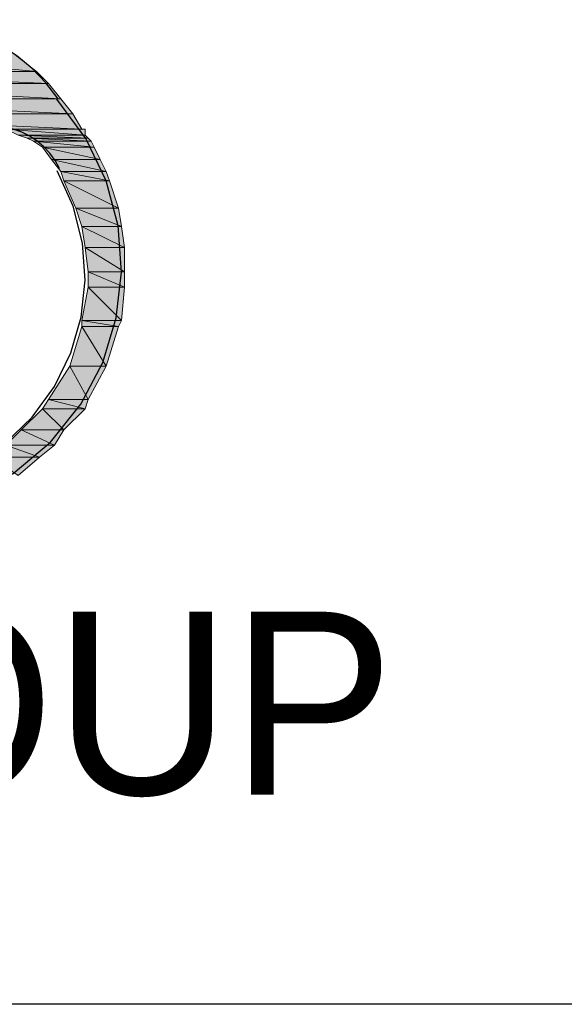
# Model space of a CAD drawing. Header units: millimetres. Extents: x 0 to 420, y 0 to 297.
# Tile 40 of 49: x 394 to 401, y 88 to 101. Entities that reach past the tile are written whole.
import ezdxf

# ---------------------------------------------------------------- set-up
doc = ezdxf.new("R2010")
doc.units = ezdxf.units.MM
doc.layers.add('FILL_FF1919', color=7, linetype='Continuous', true_color=0xff1919)
doc.layers.add('LINE_FF1919', color=7, linetype='Continuous', true_color=0xff1919)
doc.layers.add('LINE_000000', color=7, linetype='Continuous')
doc.layers.add('TEXT', color=7, linetype='Continuous')

msp = doc.modelspace()

# ---------------------------------------------------------------- hatches: boundary and pattern name
at = {"layer": 'FILL_FF1919'}
h = msp.add_hatch(color=7, dxfattribs=at)
h.dxf.hatch_style = 1
h.paths.add_polyline_path([(390.737, 101.05), (393.912, 100.753), (390.356, 100.753), (390.737, 101.05)])
h = msp.add_hatch(color=7, dxfattribs=at)
h.dxf.hatch_style = 1
h.paths.add_polyline_path([(393.531, 101.05), (390.737, 101.05), (393.912, 100.753), (393.531, 101.05)])
h = msp.add_hatch(color=7, dxfattribs=at)
h.dxf.hatch_style = 1
h.paths.add_polyline_path([(390.356, 100.753), (394.081, 100.584), (390.229, 100.584), (390.356, 100.753)])
h = msp.add_hatch(color=7, dxfattribs=at)
h.dxf.hatch_style = 1
h.paths.add_polyline_path([(393.912, 100.753), (390.356, 100.753), (393.912, 100.753)])
h = msp.add_hatch(color=7, dxfattribs=at)
h.dxf.hatch_style = 1
h.paths.add_polyline_path([(390.356, 100.753), (393.912, 100.753), (390.356, 100.753)])
h = msp.add_hatch(color=7, dxfattribs=at)
h.dxf.hatch_style = 1
h.paths.add_polyline_path([(393.912, 100.753), (390.356, 100.753), (394.081, 100.584), (393.912, 100.753)])
h = msp.add_hatch(color=7, dxfattribs=at)
h.dxf.hatch_style = 1
h.paths.add_polyline_path([(390.229, 100.584), (394.25, 100.372), (390.059, 100.372), (390.229, 100.584)])
h = msp.add_hatch(color=7, dxfattribs=at)
h.dxf.hatch_style = 1
h.paths.add_polyline_path([(394.081, 100.584), (390.229, 100.584), (394.25, 100.372), (394.081, 100.584)])
h = msp.add_hatch(color=7, dxfattribs=at)
h.dxf.hatch_style = 1
h.paths.add_polyline_path([(390.059, 100.372), (394.42, 100.161), (389.89, 100.161), (390.059, 100.372)])
h = msp.add_hatch(color=7, dxfattribs=at)
h.dxf.hatch_style = 1
h.paths.add_polyline_path([(394.25, 100.372), (390.059, 100.372), (394.42, 100.161), (394.25, 100.372)])
h = msp.add_hatch(color=7, dxfattribs=at)
h.dxf.hatch_style = 1
h.paths.add_polyline_path([(389.89, 100.161), (394.547, 99.949), (389.763, 99.949), (389.89, 100.161)])
h = msp.add_hatch(color=7, dxfattribs=at)
h.dxf.hatch_style = 1
h.paths.add_polyline_path([(394.42, 100.161), (389.89, 100.161), (394.547, 99.949), (394.42, 100.161)])
h = msp.add_hatch(color=7, dxfattribs=at)
h.dxf.hatch_style = 1
h.paths.add_polyline_path([(394.547, 99.949), (393.277, 99.949), (394.589, 99.949), (394.547, 99.949)])
h = msp.add_hatch(color=7, dxfattribs=at)
h.dxf.hatch_style = 1
h.paths.add_polyline_path([(393.277, 99.949), (394.589, 99.949), (393.488, 99.949), (393.277, 99.949)])
h = msp.add_hatch(color=7, dxfattribs=at)
h.dxf.hatch_style = 1
h.paths.add_polyline_path([(394.589, 99.949), (393.488, 99.949), (394.589, 99.864), (394.589, 99.949)])
h = msp.add_hatch(color=7, dxfattribs=at)
h.dxf.hatch_style = 1
h.paths.add_polyline_path([(393.488, 99.949), (394.589, 99.864), (393.658, 99.864), (393.488, 99.949)])
h = msp.add_hatch(color=7, dxfattribs=at)
h.dxf.hatch_style = 1
h.paths.add_polyline_path([(394.589, 99.864), (393.658, 99.864), (394.631, 99.822), (394.589, 99.864)])
h = msp.add_hatch(color=7, dxfattribs=at)
h.dxf.hatch_style = 1
h.paths.add_polyline_path([(393.658, 99.864), (394.631, 99.822), (393.785, 99.822), (393.658, 99.864)])
h = msp.add_hatch(color=7, dxfattribs=at)
h.dxf.hatch_style = 1
h.paths.add_polyline_path([(394.631, 99.822), (393.785, 99.822), (394.674, 99.78), (394.631, 99.822)])
h = msp.add_hatch(color=7, dxfattribs=at)
h.dxf.hatch_style = 1
h.paths.add_polyline_path([(393.785, 99.822), (394.674, 99.78), (393.869, 99.78), (393.785, 99.822)])
h = msp.add_hatch(color=7, dxfattribs=at)
h.dxf.hatch_style = 1
h.paths.add_polyline_path([(394.674, 99.78), (393.869, 99.78), (394.716, 99.695), (394.674, 99.78)])
h = msp.add_hatch(color=7, dxfattribs=at)
h.dxf.hatch_style = 1
h.paths.add_polyline_path([(393.869, 99.78), (394.716, 99.695), (393.996, 99.695), (393.869, 99.78)])
h = msp.add_hatch(color=7, dxfattribs=at)
h.dxf.hatch_style = 1
h.paths.add_polyline_path([(394.716, 99.695), (393.996, 99.695), (394.801, 99.526), (394.716, 99.695)])
h = msp.add_hatch(color=7, dxfattribs=at)
h.dxf.hatch_style = 1
h.paths.add_polyline_path([(393.996, 99.695), (394.801, 99.526), (394.123, 99.526), (393.996, 99.695)])
h = msp.add_hatch(color=7, dxfattribs=at)
h.dxf.hatch_style = 1
h.paths.add_polyline_path([(394.801, 99.526), (394.123, 99.526), (394.885, 99.356), (394.801, 99.526)])
h = msp.add_hatch(color=7, dxfattribs=at)
h.dxf.hatch_style = 1
h.paths.add_polyline_path([(394.123, 99.526), (394.885, 99.356), (394.25, 99.356), (394.123, 99.526)])
h = msp.add_hatch(color=7, dxfattribs=at)
h.dxf.hatch_style = 1
h.paths.add_polyline_path([(394.885, 99.356), (394.25, 99.356), (394.928, 99.229), (394.885, 99.356)])
h = msp.add_hatch(color=7, dxfattribs=at)
h.dxf.hatch_style = 1
h.paths.add_polyline_path([(394.25, 99.356), (394.928, 99.229), (394.293, 99.229), (394.25, 99.356)])
h = msp.add_hatch(color=7, dxfattribs=at)
h.dxf.hatch_style = 1
h.paths.add_polyline_path([(394.928, 99.229), (394.293, 99.229), (395.055, 98.848), (394.928, 99.229)])
h = msp.add_hatch(color=7, dxfattribs=at)
h.dxf.hatch_style = 1
h.paths.add_polyline_path([(394.293, 99.229), (395.055, 98.848), (394.462, 98.848), (394.293, 99.229)])
h = msp.add_hatch(color=7, dxfattribs=at)
h.dxf.hatch_style = 1
h.paths.add_polyline_path([(395.055, 98.848), (394.462, 98.848), (395.097, 98.594), (395.055, 98.848)])
h = msp.add_hatch(color=7, dxfattribs=at)
h.dxf.hatch_style = 1
h.paths.add_polyline_path([(394.462, 98.848), (395.097, 98.594), (394.547, 98.594), (394.462, 98.848)])
h = msp.add_hatch(color=7, dxfattribs=at)
h.dxf.hatch_style = 1
h.paths.add_polyline_path([(395.097, 98.594), (394.547, 98.594), (395.139, 98.298), (395.097, 98.594)])
h = msp.add_hatch(color=7, dxfattribs=at)
h.dxf.hatch_style = 1
h.paths.add_polyline_path([(394.547, 98.594), (395.139, 98.298), (394.589, 98.298), (394.547, 98.594)])
h = msp.add_hatch(color=7, dxfattribs=at)
h.dxf.hatch_style = 1
h.paths.add_polyline_path([(395.139, 98.298), (394.589, 98.298), (395.139, 97.959), (395.139, 98.298)])
h = msp.add_hatch(color=7, dxfattribs=at)
h.dxf.hatch_style = 1
h.paths.add_polyline_path([(394.589, 98.298), (395.139, 97.959), (394.631, 97.959), (394.589, 98.298)])
h = msp.add_hatch(color=7, dxfattribs=at)
h.dxf.hatch_style = 1
h.paths.add_polyline_path([(395.139, 97.959), (394.631, 97.959), (395.139, 97.748), (395.139, 97.959)])
h = msp.add_hatch(color=7, dxfattribs=at)
h.dxf.hatch_style = 1
h.paths.add_polyline_path([(394.631, 97.959), (395.139, 97.748), (394.631, 97.748), (394.631, 97.959)])
h = msp.add_hatch(color=7, dxfattribs=at)
h.dxf.hatch_style = 1
h.paths.add_polyline_path([(394.631, 97.748), (395.097, 97.282), (394.547, 97.282), (394.631, 97.748)])
h = msp.add_hatch(color=7, dxfattribs=at)
h.dxf.hatch_style = 1
h.paths.add_polyline_path([(395.139, 97.748), (394.631, 97.748), (395.097, 97.282), (395.139, 97.748)])
h = msp.add_hatch(color=7, dxfattribs=at)
h.dxf.hatch_style = 1
h.paths.add_polyline_path([(395.097, 97.282), (394.547, 97.282), (395.055, 97.197), (395.097, 97.282)])
h = msp.add_hatch(color=7, dxfattribs=at)
h.dxf.hatch_style = 1
h.paths.add_polyline_path([(394.547, 97.282), (395.055, 97.197), (394.547, 97.197), (394.547, 97.282)])
h = msp.add_hatch(color=7, dxfattribs=at)
h.dxf.hatch_style = 1
h.paths.add_polyline_path([(394.547, 97.197), (394.885, 96.647), (394.377, 96.647), (394.547, 97.197)])
h = msp.add_hatch(color=7, dxfattribs=at)
h.dxf.hatch_style = 1
h.paths.add_polyline_path([(395.055, 97.197), (394.547, 97.197), (394.885, 96.647), (395.055, 97.197)])
h = msp.add_hatch(color=7, dxfattribs=at)
h.dxf.hatch_style = 1
h.paths.add_polyline_path([(394.377, 96.647), (394.631, 96.181), (394.081, 96.181), (394.377, 96.647)])
h = msp.add_hatch(color=7, dxfattribs=at)
h.dxf.hatch_style = 1
h.paths.add_polyline_path([(394.885, 96.647), (394.377, 96.647), (394.885, 96.647)])
h = msp.add_hatch(color=7, dxfattribs=at)
h.dxf.hatch_style = 1
h.paths.add_polyline_path([(394.377, 96.647), (394.885, 96.647), (394.377, 96.647)])
h = msp.add_hatch(color=7, dxfattribs=at)
h.dxf.hatch_style = 1
h.paths.add_polyline_path([(394.885, 96.647), (394.377, 96.647), (394.631, 96.181), (394.885, 96.647)])
h = msp.add_hatch(color=7, dxfattribs=at)
h.dxf.hatch_style = 1
h.paths.add_polyline_path([(394.081, 96.181), (394.589, 96.054), (393.996, 96.054), (394.081, 96.181)])
h = msp.add_hatch(color=7, dxfattribs=at)
h.dxf.hatch_style = 1
h.paths.add_polyline_path([(394.631, 96.181), (394.081, 96.181), (394.589, 96.054), (394.631, 96.181)])
h = msp.add_hatch(color=7, dxfattribs=at)
h.dxf.hatch_style = 1
h.paths.add_polyline_path([(393.996, 96.054), (394.293, 95.758), (393.7, 95.758), (393.996, 96.054)])
h = msp.add_hatch(color=7, dxfattribs=at)
h.dxf.hatch_style = 1
h.paths.add_polyline_path([(394.589, 96.054), (393.996, 96.054), (394.293, 95.758), (394.589, 96.054)])
h = msp.add_hatch(color=7, dxfattribs=at)
h.dxf.hatch_style = 1
h.paths.add_polyline_path([(393.7, 95.758), (394.166, 95.546), (393.488, 95.546), (393.7, 95.758)])
h = msp.add_hatch(color=7, dxfattribs=at)
h.dxf.hatch_style = 1
h.paths.add_polyline_path([(394.293, 95.758), (393.7, 95.758), (394.166, 95.546), (394.293, 95.758)])
h = msp.add_hatch(color=7, dxfattribs=at)
h.dxf.hatch_style = 1
h.paths.add_polyline_path([(393.488, 95.546), (393.954, 95.377), (393.277, 95.377), (393.488, 95.546)])
h = msp.add_hatch(color=7, dxfattribs=at)
h.dxf.hatch_style = 1
h.paths.add_polyline_path([(394.166, 95.546), (393.488, 95.546), (393.954, 95.377), (394.166, 95.546)])
h = msp.add_hatch(color=7, dxfattribs=at)
h.dxf.hatch_style = 1
h.paths.add_polyline_path([(393.954, 95.377), (393.277, 95.377), (393.658, 95.123), (393.954, 95.377)])

# ---------------------------------------------------------------- linework, layer by layer
at = {"layer": 'LINE_000000', "lineweight": 25}
msp.add_line((410.168, 87.757), (365.167, 87.757), dxfattribs=at)
at = {"layer": 'LINE_FF1919', "lineweight": 25}
for points in [[(394.217, 100.372), (394.045, 100.593), (393.852, 100.792), (393.64, 100.968), (393.411, 101.12), (393.166, 101.246), (392.909, 101.346), (392.642, 101.418), (392.365, 101.46), (392.086, 101.473), (391.809, 101.455), (391.538, 101.408), (391.273, 101.332), (391.019, 101.228), (390.776, 101.097), (390.548, 100.94), (390.336, 100.757)], [(389.333, 95.37), (389.888, 94.981), (390.489, 94.713), (391.12, 94.564), (391.763, 94.534), (392.401, 94.622), (393.016, 94.827), (393.59, 95.149), (394.107, 95.586), (394.53, 96.115), (394.837, 96.698), (395.025, 97.318), (395.096, 97.958), (395.049, 98.6), (394.884, 99.227), (394.599, 99.82), (394.196, 100.364)], [(394.233, 99.402), (394.172, 99.512), (394.099, 99.613), (394.015, 99.704), (393.921, 99.783), (393.818, 99.851), (393.707, 99.907), (393.59, 99.949), (393.468, 99.977), (393.342, 99.99), (393.218, 99.988), (393.095, 99.971), (392.976, 99.94), (392.861, 99.895), (392.752, 99.836), (392.65, 99.764), (392.557, 99.68)], [(389.588, 95.696), (390.018, 95.368), (390.488, 95.128), (390.986, 94.976), (391.5, 94.913), (392.017, 94.94), (392.525, 95.056), (393.011, 95.263), (393.463, 95.561), (393.854, 95.934), (394.165, 96.361), (394.392, 96.83), (394.534, 97.328), (394.589, 97.843), (394.553, 98.362), (394.424, 98.874), (394.201, 99.367)]]:
    msp.add_lwpolyline(points, dxfattribs=at)
at = {"layer": 'LINE_FF1919', "lineweight": 0}
for points in [[(390.737, 101.05), (393.912, 100.753), (390.356, 100.753), (390.737, 101.05)], [(393.531, 101.05), (390.737, 101.05), (393.912, 100.753), (393.531, 101.05)], [(390.356, 100.753), (394.081, 100.584), (390.229, 100.584), (390.356, 100.753)], [(393.912, 100.753), (390.356, 100.753), (393.912, 100.753)], [(390.356, 100.753), (393.912, 100.753), (390.356, 100.753)], [(393.912, 100.753), (390.356, 100.753), (394.081, 100.584), (393.912, 100.753)], [(390.229, 100.584), (394.25, 100.372), (390.059, 100.372), (390.229, 100.584)], [(394.081, 100.584), (390.229, 100.584), (394.25, 100.372), (394.081, 100.584)], [(390.059, 100.372), (394.42, 100.161), (389.89, 100.161), (390.059, 100.372)], [(394.25, 100.372), (390.059, 100.372), (394.42, 100.161), (394.25, 100.372)], [(389.89, 100.161), (394.547, 99.949), (389.763, 99.949), (389.89, 100.161)], [(394.42, 100.161), (389.89, 100.161), (394.547, 99.949), (394.42, 100.161)], [(394.547, 99.949), (393.277, 99.949), (394.589, 99.949), (394.547, 99.949)], [(393.277, 99.949), (394.589, 99.949), (393.488, 99.949), (393.277, 99.949)], [(394.589, 99.949), (393.488, 99.949), (394.589, 99.864), (394.589, 99.949)], [(393.488, 99.949), (394.589, 99.864), (393.658, 99.864), (393.488, 99.949)], [(394.589, 99.864), (393.658, 99.864), (394.631, 99.822), (394.589, 99.864)], [(393.658, 99.864), (394.631, 99.822), (393.785, 99.822), (393.658, 99.864)], [(394.631, 99.822), (393.785, 99.822), (394.674, 99.78), (394.631, 99.822)], [(393.785, 99.822), (394.674, 99.78), (393.869, 99.78), (393.785, 99.822)], [(394.674, 99.78), (393.869, 99.78), (394.716, 99.695), (394.674, 99.78)], [(393.869, 99.78), (394.716, 99.695), (393.996, 99.695), (393.869, 99.78)], [(394.716, 99.695), (393.996, 99.695), (394.801, 99.526), (394.716, 99.695)], [(393.996, 99.695), (394.801, 99.526), (394.123, 99.526), (393.996, 99.695)], [(394.801, 99.526), (394.123, 99.526), (394.885, 99.356), (394.801, 99.526)], [(394.123, 99.526), (394.885, 99.356), (394.25, 99.356), (394.123, 99.526)], [(394.885, 99.356), (394.25, 99.356), (394.928, 99.229), (394.885, 99.356)], [(394.25, 99.356), (394.928, 99.229), (394.293, 99.229), (394.25, 99.356)], [(394.928, 99.229), (394.293, 99.229), (395.055, 98.848), (394.928, 99.229)], [(394.293, 99.229), (395.055, 98.848), (394.462, 98.848), (394.293, 99.229)], [(395.055, 98.848), (394.462, 98.848), (395.097, 98.594), (395.055, 98.848)], [(394.462, 98.848), (395.097, 98.594), (394.547, 98.594), (394.462, 98.848)], [(395.097, 98.594), (394.547, 98.594), (395.139, 98.298), (395.097, 98.594)], [(394.547, 98.594), (395.139, 98.298), (394.589, 98.298), (394.547, 98.594)], [(395.139, 98.298), (394.589, 98.298), (395.139, 97.959), (395.139, 98.298)], [(394.589, 98.298), (395.139, 97.959), (394.631, 97.959), (394.589, 98.298)], [(395.139, 97.959), (394.631, 97.959), (395.139, 97.748), (395.139, 97.959)], [(394.631, 97.959), (395.139, 97.748), (394.631, 97.748), (394.631, 97.959)], [(394.631, 97.748), (395.097, 97.282), (394.547, 97.282), (394.631, 97.748)], [(395.139, 97.748), (394.631, 97.748), (395.097, 97.282), (395.139, 97.748)], [(395.097, 97.282), (394.547, 97.282), (395.055, 97.197), (395.097, 97.282)], [(394.547, 97.282), (395.055, 97.197), (394.547, 97.197), (394.547, 97.282)], [(394.547, 97.197), (394.885, 96.647), (394.377, 96.647), (394.547, 97.197)], [(395.055, 97.197), (394.547, 97.197), (394.885, 96.647), (395.055, 97.197)], [(394.377, 96.647), (394.631, 96.181), (394.081, 96.181), (394.377, 96.647)], [(394.885, 96.647), (394.377, 96.647), (394.885, 96.647)], [(394.377, 96.647), (394.885, 96.647), (394.377, 96.647)], [(394.885, 96.647), (394.377, 96.647), (394.631, 96.181), (394.885, 96.647)], [(394.081, 96.181), (394.589, 96.054), (393.996, 96.054), (394.081, 96.181)], [(394.631, 96.181), (394.081, 96.181), (394.589, 96.054), (394.631, 96.181)], [(393.996, 96.054), (394.293, 95.758), (393.7, 95.758), (393.996, 96.054)], [(394.589, 96.054), (393.996, 96.054), (394.293, 95.758), (394.589, 96.054)], [(393.7, 95.758), (394.166, 95.546), (393.488, 95.546), (393.7, 95.758)], [(394.293, 95.758), (393.7, 95.758), (394.166, 95.546), (394.293, 95.758)], [(393.488, 95.546), (393.954, 95.377), (393.277, 95.377), (393.488, 95.546)], [(394.166, 95.546), (393.488, 95.546), (393.954, 95.377), (394.166, 95.546)], [(393.954, 95.377), (393.277, 95.377), (393.658, 95.123), (393.954, 95.377)]]:
    msp.add_lwpolyline(points, close=True, dxfattribs=at)

# ---------------------------------------------------------------- texts
at = {"layer": 'TEXT'}
msp.add_text('LIPPO GROUP', height=2.54848, dxfattribs=at).set_placement((375.412, 90.678))

doc.saveas('drawing.dxf')
